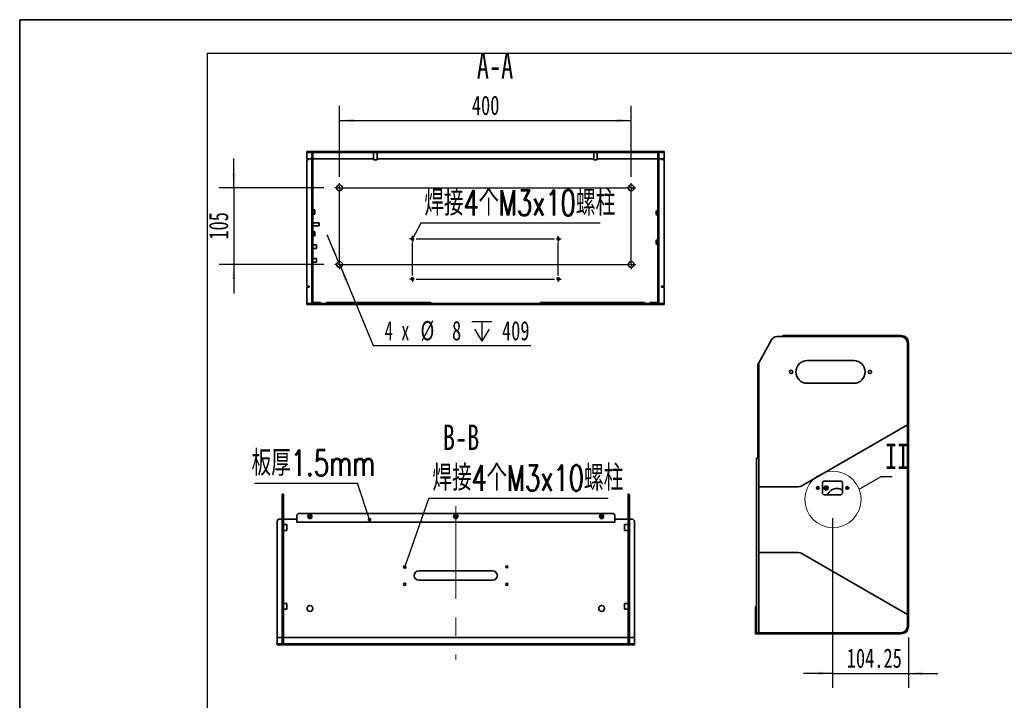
# Model space of a CAD drawing. Header units: millimetres. Extents: x 0 to 307, y 0 to 210.
# Tile 6 of 8: x 0 to 135, y 117 to 210. Entities that reach past the tile are written whole.
import ezdxf

# ---------------------------------------------------------------- set-up
doc = ezdxf.new("R2010")
doc.units = ezdxf.units.MM
doc.linetypes.add('CENTERX2', pattern=[20.32, 12.7, -2.54, 2.54, -2.54])
doc.layers.add('图框', color=7, linetype='Continuous', lineweight=35)
doc.layers.add('尺寸标注', color=5, linetype='Continuous')
doc.styles.add('SLDTEXTSTYLE1', font='TXT', dxfattribs={"width": 0.7, "bigfont": 'bigfont'})
doc.styles.add('SLDTEXTSTYLE6', font='TXT', dxfattribs={"width": 0.7})
doc.styles.add('SLDTEXTSTYLE8', font='TXT', dxfattribs={"width": 0.633333})
doc.dimstyles.new('SLDDIMSTYLE0', dxfattribs={"dimtxt": 2.821533, "dimasz": 2, "dimexe": 0, "dimexo": 0.0625, "dimgap": 0.705383, "dimtad": 2, "dimlfac": 10, "dimrnd": 1e-09, "dimzin": 12, "dimdsep": 46, "dimtxsty": 'SLDTEXTSTYLE6', "dimsah": 1, "dimcen": 0.09, "dimadec": 0, "dimazin": 3, "dimtfac": 1, "dimtofl": 0, "dimtmove": 0, "dimatfit": 3, "dimfxl": 0, "dimfrac": 2, "dimtolj": 1, "dimtzin": 12, "dimarcsym": 0})
doc.dimstyles.new('SLDDIMSTYLE1', dxfattribs={"dimtxt": 2.821533, "dimasz": 2, "dimexe": 0, "dimexo": 0.0625, "dimgap": 0.705383, "dimtad": 2, "dimlfac": 10, "dimrnd": 1e-09, "dimzin": 12, "dimdsep": 46, "dimtxsty": 'SLDTEXTSTYLE6', "dimsah": 1, "dimcen": 0.09, "dimadec": 0, "dimazin": 3, "dimtfac": 1, "dimtmove": 0, "dimatfit": 0, "dimfxl": 0, "dimfrac": 2, "dimtolj": 1, "dimtzin": 12, "dimarcsym": 0})
doc.dimstyles.new('SLDDIMSTYLE2', dxfattribs={"dimtxt": 0.18, "dimasz": 0.5, "dimexe": 0, "dimexo": 0.0625, "dimgap": 0, "dimtad": 0, "dimtih": 1, "dimtoh": 1, "dimdec": 0, "dimrnd": 1e-09, "dimzin": 0, "dimdsep": 46, "dimtxsty": 'Standard', "dimblk1": 'DOT', "dimblk2": 'DOT', "dimsah": 1, "dimcen": 0.09, "dimadec": 0, "dimazin": 0, "dimtfac": 0.5, "dimtdec": 0, "dimtofl": 0, "dimtmove": 0, "dimatfit": 3, "dimldrblk": 'DOT', "dimfxl": 0, "dimfrac": 2, "dimtolj": 1, "dimtzin": 0, "dimarcsym": 0})
doc.dimstyles.new('SLDDIMSTYLE4', dxfattribs={"dimtxt": 0.18, "dimasz": 2, "dimexe": 0, "dimexo": 0.0625, "dimgap": 0, "dimtad": 0, "dimtih": 1, "dimtoh": 1, "dimdec": 0, "dimrnd": 1e-09, "dimzin": 0, "dimdsep": 46, "dimtxsty": 'Standard', "dimblk1": 'NONE', "dimblk2": 'NONE', "dimsah": 1, "dimcen": 0.09, "dimadec": 0, "dimazin": 0, "dimtfac": 2, "dimtdec": 0, "dimtofl": 0, "dimtmove": 0, "dimatfit": 3, "dimldrblk": 'NONE', "dimfxl": 0, "dimfrac": 2, "dimtolj": 1, "dimtzin": 0, "dimarcsym": 0})
doc.dimstyles.new('SLDDIMSTYLE9', dxfattribs={"dimtxt": 2.821533, "dimasz": 2, "dimexe": 0, "dimexo": 0.0625, "dimgap": 0.705383, "dimtad": 0, "dimtih": 1, "dimtoh": 1, "dimdec": 6, "dimlfac": 10, "dimrnd": 1e-09, "dimzin": 12, "dimdsep": 46, "dimtxsty": 'SLDTEXTSTYLE6', "dimsah": 1, "dimcen": 0, "dimadec": 0, "dimazin": 3, "dimtfac": 1, "dimtmove": 0, "dimatfit": 3, "dimfxl": 0, "dimfrac": 2, "dimtolj": 1, "dimtzin": 12, "dimarcsym": 0})

# ---------------------------------------------------------------- blocks, each defined once
blk = doc.blocks.new('_D_15')
at = {"layer": '尺寸标注'}
for p, q in [((111.46, 141.65), (111.46, 118.38)), ((121.88, 125.3), (121.88, 118.38)), ((111.46, 120.38), (107.46, 120.38)), ((111.46, 120.38), (121.88, 120.38)), ((121.88, 120.38), (125.88, 120.38))]:
    blk.add_line(p, q, dxfattribs=at)
for points in [[(111.46, 120.38), (109.46, 120.63), (109.46, 120.13)], [(121.88, 120.38), (123.88, 120.13), (123.88, 120.63)]]:
    blk.add_solid(points, dxfattribs=at)
at = {"layer": '尺寸标注', "insert": (113.41, 123.79), "char_height": 2.646, "attachment_point": 1, "style": 'SLDTEXTSTYLE6'}
blk.add_mtext('104.25', dxfattribs=at)
blk = doc.blocks.new('_None')
blk = doc.blocks.new('SW_NOTE_0_7')
at = {"layer": '尺寸标注', "color": 0}
blk.add_line((-14.1, 0), (0, 0), dxfattribs=at)
at = {"layer": '尺寸标注', "color": 0, "insert": (-14.55, 4.52), "char_height": 3.5, "attachment_point": 1, "style": 'SLDTEXTSTYLE1'}
blk.add_mtext('板厚1.5mm', dxfattribs=at)
blk = doc.blocks.new('_Dot')
at = {"color": 0, "linetype": 'ByBlock', "lineweight": -2}
blk.add_line((-0.5, 0), (-1, 0), dxfattribs=at)
at = {"color": 0, "linetype": 'ByBlock', "const_width": 0.5}
blk.add_lwpolyline([(-0.25, 0, 1), (0.25, 0, 1)], format="xyb", close=True, dxfattribs=at)
blk = doc.blocks.new('SW_NOTE_0_8')
at = {"layer": '尺寸标注', "color": 0}
blk.add_line((24.56, 0), (0, 0), dxfattribs=at)
at = {"layer": '尺寸标注', "color": 0, "insert": (0.47, 4.56), "char_height": 3.5, "attachment_point": 1, "style": 'SLDTEXTSTYLE1'}
blk.add_mtext('焊接4个M3x10螺柱', dxfattribs=at)
blk = doc.blocks.new('_D_23')
at = {"layer": '尺寸标注'}
for p, q in [((29.36, 186.95), (29.36, 190.95)), ((41.71, 186.95), (27.36, 186.95)), ((29.36, 186.95), (29.36, 176.45)), ((41.71, 176.45), (27.36, 176.45)), ((29.36, 176.45), (29.36, 172.45))]:
    blk.add_line(p, q, dxfattribs=at)
for points in [[(29.36, 186.95), (29.61, 188.95), (29.11, 188.95)], [(29.36, 176.45), (29.11, 174.45), (29.61, 174.45)]]:
    blk.add_solid(points, dxfattribs=at)
at = {"layer": '尺寸标注', "insert": (25.94, 179.84), "char_height": 2.646, "attachment_point": 1, "rotation": 90, "style": 'SLDTEXTSTYLE6'}
blk.add_mtext('105', dxfattribs=at)
blk = doc.blocks.new('_D_24')
at = {"layer": '尺寸标注'}
for p, q in [((43.86, 188.45), (43.86, 198.18)), ((83.86, 188.45), (83.86, 198.18)), ((43.86, 196.18), (83.86, 196.18))]:
    blk.add_line(p, q, dxfattribs=at)
for points in [[(43.86, 196.18), (45.86, 195.93), (45.86, 196.43)], [(83.86, 196.18), (81.86, 196.43), (81.86, 195.93)]]:
    blk.add_solid(points, dxfattribs=at)
at = {"layer": '尺寸标注', "insert": (62, 199.59), "char_height": 2.646, "attachment_point": 1, "style": 'SLDTEXTSTYLE6'}
blk.add_mtext('400', dxfattribs=at)
blk = doc.blocks.new('SW_SYMBOL_HOLE_DEPTH')
at = {"layer": '尺寸标注', "color": 0}
for p, q in [((0, 875), (800, 875)), ((400, 875), (400, 75)), ((100, 555), (400, 75)), ((700, 555), (400, 75))]:
    blk.add_line(p, q, dxfattribs=at)
blk = doc.blocks.new('_D_25')
at = {"layer": '尺寸标注'}
for p, q in [((43.7, 176.82), (42.18, 180.51)), ((43.7, 176.82), (44.01, 176.08)), ((44.01, 176.08), (48.45, 165.31)), ((48.45, 165.31), (70.08, 165.31))]:
    blk.add_line(p, q, dxfattribs=at)
for points in [[(43.7, 176.82), (43.17, 178.76), (42.71, 178.57)], [(44.01, 176.08), (44.54, 174.13), (45, 174.32)]]:
    blk.add_solid(points, dxfattribs=at)
at = {"layer": '尺寸标注', "xscale": 0.003410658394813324, "yscale": 0.003410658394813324, "zscale": 0.003410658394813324}
blk.add_blockref('SW_SYMBOL_HOLE_DEPTH', (62, 165.66), dxfattribs=at)
at = {"layer": '尺寸标注', "attachment_point": 1}
for s, insert, char_height, style in [('%%c', (54.97, 168.69), 2.646, 'SLDTEXTSTYLE6'), ('4 x', (50.03, 168.69), 2.646, 'SLDTEXTSTYLE8'), ('8', (59.28, 168.69), 2.65, 'SLDTEXTSTYLE6'), ('409', (66.13, 168.69), 2.646, 'SLDTEXTSTYLE6')]:
    blk.add_mtext(s, dxfattribs=dict(at, insert=insert, char_height=char_height, style=style))
blk = doc.blocks.new('SW_NOTE_0_9')
at = {"layer": '尺寸标注', "color": 0}
blk.add_line((24.56, 0), (0, 0), dxfattribs=at)
at = {"layer": '尺寸标注', "color": 0, "insert": (0.46, 4.54), "char_height": 3.5, "attachment_point": 1, "style": 'SLDTEXTSTYLE1'}
blk.add_mtext('焊接4个M3x10螺柱', dxfattribs=at)
blk = doc.blocks.new('SW_CENTERMARKSYMBOL_9')
at = {"layer": '尺寸标注', "color": 0}
for p, q in [((-0.5, 0), (-0.65, 0)), ((0, 0), (-0.25, 0)), ((0, 0.5), (0, 0.65)), ((0, 0), (0, 0.25)), ((0, 0), (0, -0.25)), ((0, 0), (0.25, 0)), ((0.5, 0), (39.5, 0)), ((40, 0), (39.75, 0)), ((40, 0.5), (40, 0.65)), ((40, 0), (40, 0.25)), ((40, 0), (40, -0.25)), ((40, 0), (40.25, 0)), ((40.5, 0), (40.65, 0)), ((0, -10), (0, -0.5)), ((40, -10), (40, -0.5)), ((10, -6.75), (10, -6.6)), ((10, -7), (10, -6.75)), ((30, -6.75), (30, -6.6)), ((30, -7), (30, -6.75)), ((9.75, -7), (9.6, -7)), ((10, -7), (9.75, -7)), ((10, -7), (10, -7.25)), ((10, -7), (10.25, -7)), ((10, -7.25), (10, -7.4)), ((10.5, -7), (29.5, -7)), ((30, -7), (29.75, -7)), ((30, -7), (30, -7.25)), ((30, -7), (30.25, -7)), ((30, -7.25), (30, -7.4)), ((30.25, -7), (30.4, -7)), ((-0.5, -10.5), (-0.65, -10.5)), ((0, -10.5), (-0.25, -10.5)), ((0, -10.5), (0, -10.25)), ((0, -10.5), (0, -10.75)), ((0, -10.5), (0.25, -10.5)), ((0.5, -10.5), (39.5, -10.5)), ((40, -10.5), (39.75, -10.5)), ((40, -10.5), (40, -10.25)), ((40, -10.5), (40, -10.75)), ((40, -10.5), (40.25, -10.5)), ((40.5, -10.5), (40.65, -10.5)), ((0, -11), (0, -11.15)), ((40, -11), (40, -11.15))]:
    blk.add_line(p, q, dxfattribs=at)
blk = doc.blocks.new('SW_CENTERMARKSYMBOL_10')
at = {"layer": '尺寸标注', "color": 0}
for p, q in [((-0.25, 5.5), (-0.4, 5.5)), ((0, 5.5), (-0.25, 5.5)), ((0, 5.75), (0, 5.9)), ((0, 5.5), (0, 5.75)), ((0, 5.5), (0, 5.25)), ((0, 5.5), (0.25, 5.5)), ((0.5, 5.5), (19.5, 5.5)), ((20, 5.5), (19.75, 5.5)), ((20, 5.75), (20, 5.9)), ((20, 5.5), (20, 5.75)), ((20, 5.5), (20, 5.25)), ((20, 5.5), (20.25, 5.5)), ((20.25, 5.5), (20.4, 5.5)), ((0, 0.5), (0, 5)), ((20, 0.5), (20, 5)), ((-0.25, 0), (-0.4, 0)), ((0, 0), (-0.25, 0)), ((0, 0), (0, 0.25)), ((0, 0), (0, -0.25)), ((0, 0), (0.25, 0)), ((0.5, 0), (19.5, 0)), ((20, 0), (19.75, 0)), ((20, 0), (20, 0.25)), ((20, 0), (20, -0.25)), ((20, 0), (20.25, 0)), ((20.25, 0), (20.4, 0)), ((0, -0.25), (0, -0.4)), ((20, -0.25), (20, -0.4))]:
    blk.add_line(p, q, dxfattribs=at)

msp = doc.modelspace()

# ---------------------------------------------------------------- hatches: boundary and pattern name
at = {"linetype": 'Continuous', "lineweight": 18}
h = msp.add_hatch(dxfattribs=at)
h.set_pattern_fill('ANSI31', angle=3e-322, style=0)
edge = h.paths.add_edge_path(flags=0)
edge.add_arc((87.35500257, 171.39582245), 0.3, 340.5287793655, 360)
edge.add_line((87.65500257, 171.39582245), (87.65500257, 191.79582245))
edge.add_line((87.65500257, 191.79582245), (88.35500257, 191.79582245))
edge.add_line((88.35500257, 191.79582245), (88.35500257, 191.94582245))
edge.add_line((88.35500257, 191.94582245), (39.35500257, 191.94582245))
edge.add_line((39.35500257, 191.94582245), (39.35500257, 191.79582245))
edge.add_line((39.35500257, 191.79582245), (40.05500257, 191.79582245))
edge.add_line((40.05500257, 191.79582245), (40.05500257, 171.39582245))
edge.add_arc((40.35500257, 171.39582245), 0.3, 180, 199.4712206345)
edge.add_line((40.07215986, 171.29582245), (40.24319918, 171.29582245))
edge.add_arc((40.35500257, 171.39582245), 0.15, 180, 221.8103148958, ccw=False)
edge.add_line((40.20500257, 171.39582245), (40.20500257, 191.79582245))
edge.add_line((40.20500257, 191.79582245), (87.50500257, 191.79582245))
edge.add_line((87.50500257, 191.79582245), (87.50500257, 171.39582245))
edge.add_arc((87.35500257, 171.39582245), 0.15, 318.1896851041, 360, ccw=False)
edge.add_line((87.46680597, 171.29582245), (87.63784529, 171.29582245))
h = msp.add_hatch(dxfattribs=at)
h.set_pattern_fill('ANSI31', angle=3e-322, style=0)
edge = h.paths.add_edge_path(flags=0)
edge.add_line((83.59767713, 124.43092441), (83.59767713, 144.83092441))
edge.add_arc((83.29767713, 144.83092441), 0.3, 0, 19.4712206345)
edge.add_line((83.58051984, 144.93092441), (83.40948053, 144.93092441))
edge.add_arc((83.29767713, 144.83092441), 0.15, 0, 41.8103148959, ccw=False)
edge.add_line((83.44767713, 144.83092441), (83.44767713, 124.43092441))
edge.add_line((83.44767713, 124.43092441), (36.14767713, 124.43092441))
edge.add_line((36.14767713, 124.43092441), (36.14767713, 144.83092441))
edge.add_arc((36.29767713, 144.83092441), 0.15, 138.1896851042, 180, ccw=False)
edge.add_line((36.18587373, 144.93092441), (36.01483442, 144.93092441))
edge.add_arc((36.29767713, 144.83092441), 0.3, 160.5287793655, 180)
edge.add_line((35.99767713, 144.83092441), (35.99767713, 124.43092441))
edge.add_line((35.99767713, 124.43092441), (35.29767713, 124.43092441))
edge.add_line((35.29767713, 124.43092441), (35.29767713, 124.28092441))
edge.add_line((35.29767713, 124.28092441), (84.29767713, 124.28092441))
edge.add_line((84.29767713, 124.28092441), (84.29767713, 124.43092441))
edge.add_line((84.29767713, 124.43092441), (83.59767713, 124.43092441))

# ---------------------------------------------------------------- linework, layer by layer
at = {"color": 7, "linetype": 'Continuous', "lineweight": 35}
for p, q in [((88.35500257, 191.94582245), (39.35500257, 191.94582245)), ((39.35500257, 191.94582245), (39.35500257, 191.79582245)), ((39.35500257, 191.79582245), (40.05500257, 191.79582245)), ((39.35500257, 191.79582245), (39.35500257, 190.94582245)), ((40.05500257, 191.79582245), (40.05500257, 171.39582245)), ((40.20500257, 191.79582245), (40.20500257, 171.39582245)), ((40.20500257, 191.79582245), (87.50500257, 191.79582245)), ((48.50500257, 191.79582245), (48.50500257, 190.79582245)), ((49.00500257, 190.79582245), (49.00500257, 191.79582245)), ((78.70500257, 191.79582245), (78.70500257, 190.79582245)), ((79.20500257, 190.79582245), (79.20500257, 191.79582245)), ((87.50500257, 171.39582245), (87.50500257, 191.79582245)), ((87.65500257, 171.39582245), (87.65500257, 191.79582245)), ((87.65500257, 191.79582245), (88.35500257, 191.79582245)), ((88.35500257, 191.94582245), (88.35500257, 191.79582245)), ((88.35500257, 191.79582245), (88.35500257, 190.94582245)), ((39.35500257, 190.94582245), (39.70500257, 190.94582245)), ((39.35500257, 190.84582245), (39.35500257, 173.44582245)), ((39.35500257, 190.84582245), (39.70500257, 190.84582245)), ((39.70500257, 190.94582245), (40.05500257, 190.94582245)), ((39.70500257, 190.84582245), (39.70500257, 190.94582245)), ((49.00500257, 190.79582245), (48.50500257, 190.79582245)), ((79.20500257, 190.79582245), (78.70500257, 190.79582245)), ((87.65500257, 190.94582245), (88.00500257, 190.94582245)), ((88.35500257, 190.94582245), (88.00500257, 190.94582245)), ((88.00500257, 190.94582245), (88.00500257, 190.84582245)), ((88.00500257, 190.84582245), (88.35500257, 190.84582245)), ((88.35500257, 190.84582245), (88.35500257, 173.44582245)), ((40.21183466, 183.94632013), (40.20500257, 183.92082245)), ((40.21183528, 183.94632013), (40.43816987, 183.94632013)), ((40.21183528, 183.7950476), (40.43816987, 183.7950476)), ((40.44500257, 183.92082245), (40.43817049, 183.94632013)), ((40.44500257, 183.92082245), (40.44500257, 183.91542675)), ((40.44500257, 183.82594098), (40.44500257, 183.91542675)), ((40.44500257, 183.82594098), (40.44500257, 183.73367896)), ((40.44500257, 183.55591856), (40.44500257, 183.73367896)), ((87.26500257, 183.70800995), (87.26500257, 183.29832245)), ((87.45878993, 183.81082245), (87.31121522, 183.81082245)), ((40.20500257, 183.37082245), (40.21183466, 183.34532478)), ((40.21183528, 183.49454992), (40.43816987, 183.49454992)), ((40.21183528, 183.34532478), (40.43816987, 183.34532478)), ((40.43817049, 183.34532478), (40.44500257, 183.37082245)), ((40.44500257, 183.55591856), (40.44500257, 183.46407467)), ((40.44500257, 183.37580003), (40.44500257, 183.46407467)), ((40.44500257, 183.37580003), (40.44500257, 183.37082245)), ((87.26500257, 183.29832245), (87.28665321, 183.26082245)), ((87.45878993, 183.53582245), (87.31121522, 183.53582245)), ((87.45878993, 183.26082245), (87.31121522, 183.26082245)), ((87.48335194, 183.26082245), (87.50500257, 183.29832245)), ((41.05500257, 182.15582245), (40.20500257, 182.15582245)), ((40.20500257, 181.73582245), (41.05500257, 181.73582245)), ((40.21183466, 180.94632013), (40.20500257, 180.92082245)), ((40.21183528, 180.94632013), (40.43816987, 180.94632013)), ((40.44500257, 180.92082245), (40.43817049, 180.94632013)), ((41.05500257, 182.15582245), (41.05500257, 181.73582245)), ((40.20500257, 180.37082245), (40.21183466, 180.34532478)), ((40.21183528, 180.7950476), (40.43816987, 180.7950476)), ((40.21183528, 180.49454992), (40.43816987, 180.49454992)), ((40.21183528, 180.34532478), (40.43816987, 180.34532478)), ((40.43817049, 180.34532478), (40.44500257, 180.37082245)), ((40.44500257, 180.92082245), (40.44500257, 180.91542675)), ((40.44500257, 180.82594098), (40.44500257, 180.91542675)), ((40.44500257, 180.82594098), (40.44500257, 180.73367896)), ((40.44500257, 180.55591856), (40.44500257, 180.73367896)), ((40.44500257, 180.55591856), (40.44500257, 180.46407467)), ((40.44500257, 180.37580003), (40.44500257, 180.46407467)), ((40.44500257, 180.37580003), (40.44500257, 180.37082245)), ((87.28665321, 179.78082245), (87.26500257, 179.74332245)), ((87.26500257, 179.74332245), (87.26500257, 179.26832245)), ((87.26500257, 179.67800995), (87.26500257, 179.26832245)), ((87.45878993, 179.78082245), (87.31121522, 179.78082245)), ((87.50500257, 179.74332245), (87.48335194, 179.78082245)), ((40.70500257, 179.14582245), (40.20500257, 179.14582245)), ((40.20500257, 178.64582245), (40.70500257, 178.64582245)), ((40.70500257, 179.14582245), (40.70500257, 178.64582245)), ((87.26500257, 179.26832245), (87.28665321, 179.23082245)), ((87.26500257, 179.26832245), (87.28665321, 179.23082245)), ((87.2919479, 179.23082245), (87.28877696, 179.23082245)), ((87.45878993, 179.50582245), (87.31121522, 179.50582245)), ((87.45878993, 179.23082245), (87.31121522, 179.23082245)), ((87.48122819, 179.23082245), (87.47805725, 179.23082245)), ((87.48335194, 179.23082245), (87.50500257, 179.26832245)), ((87.48335194, 179.23082245), (87.50500257, 179.26832245)), ((40.70500257, 177.24582245), (40.20500257, 177.24582245)), ((40.70500257, 177.24582245), (40.70500257, 176.74582245)), ((40.20500257, 176.74582245), (40.70500257, 176.74582245)), ((39.70500257, 173.44582245), (39.35500257, 173.44582245)), ((39.35500257, 173.34582245), (39.70500257, 173.34582245)), ((39.35500257, 173.34582245), (39.35500257, 171.09582245)), ((39.70500257, 173.34582245), (39.70500257, 173.44582245)), ((88.00500257, 173.44582245), (88.00500257, 173.34582245)), ((88.35500257, 173.44582245), (88.00500257, 173.44582245)), ((88.00500257, 173.34582245), (88.35500257, 173.34582245)), ((88.35500257, 173.34582245), (88.35500257, 171.09582245)), ((39.35500257, 171.09582245), (39.35500257, 170.94582245)), ((39.35500257, 171.09582245), (40.35500257, 171.09582245)), ((39.35500257, 170.94582245), (88.15500257, 170.94582245)), ((40.07215986, 171.29582245), (40.24319918, 171.29582245)), ((41.25500257, 171.24582245), (40.35500257, 171.24582245)), ((40.35500257, 171.09582245), (41.25500257, 171.09582245)), ((41.25500257, 171.24582245), (41.25500257, 171.09582245)), ((41.25500257, 171.09582245), (42.05500257, 171.09582245)), ((42.05500257, 171.09582245), (42.05500257, 171.24582245)), ((42.05500257, 171.24582245), (42.25500257, 171.24582245)), ((42.25500257, 171.09582245), (42.05500257, 171.09582245)), ((42.25500257, 171.24582245), (42.25500257, 171.09582245)), ((42.25500257, 171.24582245), (56.15500257, 171.24582245)), ((42.25500257, 171.09582245), (56.15500257, 171.09582245)), ((56.15500257, 171.09582245), (56.15500257, 171.24582245)), ((56.15500257, 171.24582245), (56.35500257, 171.24582245)), ((56.35500257, 171.09582245), (56.15500257, 171.09582245)), ((56.35500257, 171.24582245), (56.35500257, 171.09582245)), ((56.35500257, 171.09582245), (71.35500257, 171.09582245)), ((71.35500257, 171.09582245), (71.35500257, 171.24582245)), ((71.35500257, 171.24582245), (71.55500257, 171.24582245)), ((71.55500257, 171.09582245), (71.35500257, 171.09582245)), ((71.55500257, 171.24582245), (71.55500257, 171.09582245)), ((71.55500257, 171.24582245), (85.45500257, 171.24582245)), ((71.55500257, 171.09582245), (85.45500257, 171.09582245)), ((85.45500257, 171.09582245), (85.45500257, 171.24582245)), ((85.45500257, 171.24582245), (85.65500257, 171.24582245)), ((85.65500257, 171.09582245), (85.45500257, 171.09582245)), ((85.65500257, 171.24582245), (85.65500257, 171.09582245)), ((85.65500257, 171.09582245), (86.45500257, 171.09582245)), ((86.45500257, 171.09582245), (86.45500257, 171.24582245)), ((87.35500257, 171.24582245), (86.45500257, 171.24582245)), ((86.45500257, 171.09582245), (87.35500257, 171.09582245)), ((87.35500257, 171.09582245), (88.15500257, 171.09582245)), ((87.46680597, 171.29582245), (87.63784529, 171.29582245)), ((88.15500257, 170.94582245), (88.15500257, 171.09582245)), ((88.15500257, 171.09582245), (88.35500257, 171.09582245)), ((88.35500257, 170.94582245), (88.15500257, 170.94582245)), ((88.35500257, 171.09582245), (88.35500257, 170.94582245)), ((101.33364533, 162.9693528), (103.08894166, 166.11755505)), ((103.83134427, 166.55362467), (104.66391489, 166.55362467)), ((104.66391489, 166.55362467), (104.66391489, 166.70362467)), ((104.66391489, 166.70362467), (104.86391489, 166.70362467)), ((104.86391489, 166.55362467), (104.66391489, 166.55362467)), ((104.86391489, 166.70362467), (104.86391489, 166.55362467)), ((120.88364533, 166.70362467), (104.86391489, 166.70362467)), ((104.86391489, 166.55362467), (120.88364533, 166.55362467)), ((121.73364533, 165.70362467), (121.73364533, 126.80362467)), ((121.88364533, 126.80362467), (121.88364533, 165.70362467)), ((101.23364533, 162.78999834), (101.33364533, 162.9693528)), ((101.23364533, 162.78999834), (101.23364533, 149.90362467)), ((101.33364533, 162.9693528), (101.33364533, 145.95362467)), ((114.38364533, 163.25362467), (107.98364533, 163.25362467)), ((107.98364533, 160.15362467), (114.38364533, 160.15362467)), ((107.49774694, 146.22157386), (121.73364533, 154.44067362)), ((101.03364533, 149.90362467), (101.03364533, 129.55362467)), ((101.03364533, 149.90362467), (101.23364533, 149.90362467)), ((101.33364533, 145.95362467), (101.33364533, 136.95362467)), ((101.33364533, 145.95362467), (106.49774694, 145.95362467)), ((110.08364533, 146.45362467), (110.08364533, 145.15362467)), ((110.31362291, 145.85571011), (110.40189754, 146.01000476)), ((112.53364533, 146.75362467), (110.38364533, 146.75362467)), ((110.49374143, 146.06351366), (110.67150184, 146.06421291)), ((110.76376385, 146.01142822), (110.85324962, 145.85783282)), ((112.83364533, 145.15362467), (112.83364533, 146.45362467)), ((35.99767713, 124.43092441), (35.99767713, 144.83092441)), ((36.01483442, 144.93092441), (36.18587373, 144.93092441)), ((36.14767713, 124.43092441), (36.14767713, 144.83092441)), ((83.40948053, 144.93092441), (83.58051984, 144.93092441)), ((83.44767713, 144.83092441), (83.44767713, 124.43092441)), ((83.59767713, 144.83092441), (83.59767713, 124.43092441)), ((110.4035268, 145.59582111), (110.31404103, 145.74941651)), ((110.38364533, 144.85362467), (112.53364533, 144.85362467)), ((110.67354922, 145.54373567), (110.49578882, 145.54303642)), ((110.85366774, 145.75153922), (110.76539311, 145.59724457)), ((38.19767713, 142.30065485), (37.99767713, 142.10065485)), ((37.99767713, 142.10065485), (37.99767713, 141.10065485)), ((81.39767713, 142.30065485), (38.19767713, 142.30065485)), ((81.59767713, 142.10065485), (81.39767713, 142.30065485)), ((81.59767713, 141.10065485), (81.59767713, 142.10065485)), ((35.49767713, 141.50065485), (35.29767713, 141.30065485)), ((35.29767713, 141.30065485), (35.29767713, 125.28092441)), ((35.49767713, 141.50065485), (35.99767713, 141.50065485)), ((36.14767713, 141.50065485), (37.99767713, 141.50065485)), ((36.64767713, 140.78092441), (36.14767713, 140.78092441)), ((36.64767713, 140.78092441), (36.64767713, 140.38092441)), ((37.99767713, 141.10065485), (81.59767713, 141.10065485)), ((81.59767713, 141.50065485), (83.44767713, 141.50065485)), ((83.44767713, 140.78092441), (82.94767713, 140.78092441)), ((82.94767713, 139.98092441), (82.94767713, 140.78092441)), ((83.59767713, 141.50065485), (84.09767713, 141.50065485)), ((84.29767713, 141.30065485), (84.09767713, 141.50065485)), ((84.29767713, 141.30065485), (84.29767713, 125.28092441)), ((36.14767713, 139.98092441), (36.64767713, 139.98092441)), ((36.64767713, 140.38092441), (36.64767713, 139.98092441)), ((82.94767713, 139.98092441), (83.44767713, 139.98092441)), ((106.49774694, 136.95362467), (101.33364533, 136.95362467)), ((101.33364533, 136.95362467), (101.33364533, 125.95362467)), ((121.73364533, 128.46657571), (107.49774694, 136.68567547)), ((54.74767713, 134.44078963), (64.84767713, 134.44078963)), ((64.84767713, 133.14078963), (54.74767713, 133.14078963)), ((36.64767713, 129.98092441), (36.14767713, 129.98092441)), ((36.64767713, 129.98092441), (36.64767713, 129.58092441)), ((83.44767713, 129.98092441), (82.94767713, 129.98092441)), ((82.94767713, 129.18092441), (82.94767713, 129.98092441)), ((36.14767713, 129.18092441), (36.64767713, 129.18092441)), ((36.64767713, 129.58092441), (36.64767713, 129.18092441)), ((82.94767713, 129.18092441), (83.44767713, 129.18092441)), ((100.88364533, 129.35362467), (100.88364533, 129.55362467)), ((100.88364533, 129.55362467), (101.03364533, 129.55362467)), ((100.88364533, 129.35362467), (100.88364533, 125.80362467)), ((101.03364533, 129.35362467), (100.88364533, 129.35362467)), ((101.03364533, 129.55362467), (101.03364533, 129.35362467)), ((101.03364533, 125.95362467), (101.03364533, 129.35362467)), ((100.88364533, 125.80362467), (103.28364533, 125.80362467)), ((103.28364533, 125.95362467), (101.03364533, 125.95362467)), ((103.28364533, 125.80362467), (103.28364533, 125.95362467)), ((103.38364533, 125.95362467), (103.28364533, 125.95362467)), ((103.28364533, 125.80362467), (103.38364533, 125.80362467)), ((120.78364533, 125.95362467), (103.38364533, 125.95362467)), ((103.38364533, 125.95362467), (103.38364533, 125.80362467)), ((103.38364533, 125.80362467), (120.78364533, 125.80362467)), ((120.78364533, 125.95362467), (120.78364533, 125.80362467)), ((120.88364533, 125.95362467), (120.78364533, 125.95362467)), ((120.78364533, 125.80362467), (120.88364533, 125.80362467)), ((120.88364533, 125.95362467), (120.88364533, 125.80362467)), ((35.29767713, 125.28092441), (35.99767713, 125.28092441)), ((35.29767713, 125.28092441), (35.29767713, 124.43092441)), ((35.29767713, 124.28092441), (35.29767713, 124.43092441)), ((35.29767713, 124.43092441), (35.99767713, 124.43092441)), ((84.29767713, 124.28092441), (35.29767713, 124.28092441)), ((36.14767713, 125.28092441), (83.44767713, 125.28092441)), ((36.14767713, 124.43092441), (83.44767713, 124.43092441)), ((83.59767713, 125.28092441), (84.29767713, 125.28092441)), ((83.59767713, 124.43092441), (84.29767713, 124.43092441)), ((84.29767713, 125.28092441), (84.29767713, 124.43092441)), ((84.29767713, 124.28092441), (84.29767713, 124.43092441))]:
    msp.add_line(p, q, dxfattribs=at)
at = {"color": 8, "linetype": 'Continuous', "lineweight": 35}
for p, q in [((40.20500257, 190.94582245), (48.50500257, 190.94582245)), ((49.00500257, 190.94582245), (78.70500257, 190.94582245)), ((79.20500257, 190.94582245), (87.50500257, 190.94582245))]:
    msp.add_line(p, q, dxfattribs=at)
at = {"color": 7, "linetype": 'Continuous', "lineweight": 35}
for centre, radius in [((43.85500257, 186.94582245), 0.4), ((83.85500257, 186.94582245), 0.4), ((53.85500257, 179.94582245), 0.15), ((73.85500257, 179.94582245), 0.15), ((43.85500257, 176.44582245), 0.4), ((83.85500257, 176.44582245), 0.4), ((53.85500257, 174.44582245), 0.15), ((73.85500257, 174.44582245), 0.15), ((105.78364533, 161.70362467), 0.225), ((116.58364533, 161.70362467), 0.225), ((109.44364533, 145.80362467), 0.175), ((109.44364533, 145.80362467), 0.13856732), ((109.44364533, 145.80362467), 0.12295), ((110.58364533, 145.80362467), 0.17964286), ((110.58364533, 145.80362467), 0.15), ((113.47364533, 145.80362467), 0.175), ((39.79767713, 141.90065485), 0.2375), ((39.79767713, 141.90065485), 0.13856732), ((39.79767713, 141.90065485), 0.1288065), ((39.79767713, 141.90065485), 0.12295), ((59.79767713, 141.90065485), 0.2375), ((59.79767713, 141.90065485), 0.13856732), ((59.79767713, 141.90065485), 0.1288065), ((59.79767713, 141.90065485), 0.12295), ((79.79767713, 141.90065485), 0.2375), ((79.79767713, 141.90065485), 0.13856732), ((79.79767713, 141.90065485), 0.1288065), ((79.79767713, 141.90065485), 0.12295), ((52.79767713, 134.99078963), 0.15), ((66.79767713, 134.99078963), 0.15), ((52.79767713, 132.59078963), 0.15), ((66.79767713, 132.59078963), 0.15), ((39.79767713, 129.28092441), 0.4), ((79.79767713, 129.28092441), 0.4)]:
    msp.add_circle(centre, radius, dxfattribs=at)
at = {"color": 7, "linetype": 'Continuous', "lineweight": 18}
msp.add_circle((111.52263223, 144.21230853), 3.85616704, dxfattribs=at)
at = {"color": 7, "linetype": 'Continuous', "lineweight": 35}
for centre, radius, start, end in [((40.35500257, 171.39582245), 0.3, 180, 199.4712206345), ((40.35500257, 171.39582245), 0.3, 199.4712206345, 270), ((40.35500257, 171.39582245), 0.15, 180, 221.8103148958), ((40.35500257, 171.39582245), 0.15, 221.8103148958, 270), ((87.35500257, 171.39582245), 0.3, 270, 340.5287793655), ((87.35500257, 171.39582245), 0.15, 270, 318.1896851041), ((87.35500257, 171.39582245), 0.15, 318.1896851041, 0), ((87.35500257, 171.39582245), 0.3, 340.5287793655, 0), ((103.83134427, 165.70362467), 0.85, 90, 150.8579233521), ((120.88364533, 165.70362467), 1, 0, 90), ((120.88364533, 165.70362467), 0.85, 0, 90), ((107.98364533, 161.70362467), 1.55, 90, 270), ((114.38364533, 161.70362467), 1.55, 270, 90), ((106.49774694, 147.95362467), 2, 270, 300), ((109.44364533, 145.80362467), 0.13856732, 88.7295446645, 271.2704553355), ((109.44364533, 145.80362467), 0.12295, 97.238771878, 262.761228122), ((109.55364533, 145.80362467), 0.175, 108.3176985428, 127.6629660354), ((110.38364533, 146.45362467), 0.3, 90, 180), ((110.58364533, 145.80362467), 0.275, 169.0821351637, 191.3686272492), ((110.58364533, 145.80362467), 0.275, 109.0821351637, 131.3686272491), ((110.58364533, 145.80362467), 0.275, 49.0821351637, 71.3686272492), ((110.58364533, 145.80362467), 0.275, 349.0821351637, 11.3686272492), ((112.53364533, 146.45362467), 0.3, 0, 90), ((113.47364533, 145.80362467), 0.13856732, 88.7295446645, 271.2704553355), ((113.47364533, 145.80362467), 0.12295, 97.238771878, 262.761228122), ((113.58364533, 145.80362467), 0.17964286, 137.7508102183, 222.2491897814), ((113.58364533, 145.80362467), 0.15, 96.9183364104, 263.0816635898), ((113.58364533, 145.80362467), 0.175, 108.317698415, 127.6629660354), ((36.29767713, 144.83092441), 0.3, 160.5287793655, 180), ((36.29767713, 144.83092441), 0.15, 138.1896851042, 180), ((83.29767713, 144.83092441), 0.15, 0, 41.8103148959), ((83.29767713, 144.83092441), 0.3, 0, 19.4712206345), ((109.55364533, 145.80362467), 0.175, 232.3370339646, 251.6823014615), ((110.38364533, 145.15362467), 0.3, 180, 270), ((110.58364533, 145.80362467), 0.275, 229.0821351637, 251.3686272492), ((110.58364533, 145.80362467), 0.275, 289.0821351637, 311.3686272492), ((112.08364533, 144.30362467), 1.425, 90, 157.2963437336), ((112.08364533, 144.30362467), 1.425, 58.2431361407, 90), ((112.53364533, 145.15362467), 0.3, 270, 0), ((113.58364533, 145.80362467), 0.175, 232.3370339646, 251.6823015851), ((106.49774694, 134.95362467), 2, 60, 90), ((54.74767713, 133.79078963), 0.65, 90, 270), ((64.84767713, 133.79078963), 0.65, 270, 90), ((120.88364533, 126.80362467), 1, 270, 360), ((120.88364533, 126.80362467), 0.85, 270, 360)]:
    msp.add_arc(centre, radius, start, end, dxfattribs=at)
at = {"color": 7, "linetype": 'Continuous', "lineweight": 18}
msp.add_arc((113.58364533, 145.80362467), 0.15, 255, 195, dxfattribs=at)
at = {"color": 7, "linetype": 'Continuous', "lineweight": 35}
for points in [[(40.43816987, 183.94632013), (40.44090334, 183.93604926), (40.44322592, 183.92575413), (40.44500257, 183.91542675)], [(40.44500257, 183.82594098), (40.44322345, 183.81559925), (40.44089989, 183.80530551), (40.43816987, 183.7950476)], [(40.43816987, 183.7950476), (40.440904, 183.77463995), (40.44322639, 183.75418851), (40.44500257, 183.73367896)], [(87.29018305, 183.81082245), (87.29428909, 183.81082245), (87.3017438, 183.81082245), (87.31121522, 183.81082245)], [(87.4798221, 183.81082245), (87.47571606, 183.81082245), (87.46826135, 183.81082245), (87.45878993, 183.81082245)], [(40.44500257, 183.55591856), (40.44322363, 183.53537712), (40.44090014, 183.51492876), (40.43816987, 183.49454992)], [(40.43816987, 183.49454992), (40.44090336, 183.48441799), (40.44322594, 183.47426219), (40.44500257, 183.46407467)], [(40.44500257, 183.37580003), (40.44322346, 183.36559831), (40.4408999, 183.35544389), (40.43816987, 183.34532478)], [(40.43816987, 180.94632013), (40.44090334, 180.93604926), (40.44322592, 180.92575413), (40.44500257, 180.91542675)], [(40.44500257, 180.82594098), (40.44322345, 180.81559925), (40.44089989, 180.80530551), (40.43816987, 180.7950476)], [(40.43816987, 180.7950476), (40.440904, 180.77463995), (40.44322639, 180.75418851), (40.44500257, 180.73367896)], [(40.44500257, 180.55591856), (40.44322363, 180.53537712), (40.44090014, 180.51492876), (40.43816987, 180.49454992)], [(40.43816987, 180.49454992), (40.44090336, 180.48441799), (40.44322594, 180.47426219), (40.44500257, 180.46407467)], [(40.44500257, 180.37580003), (40.44322346, 180.36559831), (40.4408999, 180.35544389), (40.43816987, 180.34532478)], [(87.29018305, 179.78082245), (87.29428909, 179.78082245), (87.3017438, 179.78082245), (87.31121522, 179.78082245)], [(87.4798221, 179.78082245), (87.47571606, 179.78082245), (87.46826135, 179.78082245), (87.45878993, 179.78082245)], [(109.44671761, 145.94215793), (109.44014895, 145.93708786), (109.43396072, 145.93157008), (109.42815306, 145.92559471)], [(110.31362291, 145.85571011), (110.30342118, 145.83787858), (110.29326676, 145.82012973), (110.28314765, 145.80244261)], [(110.4323728, 146.06327226), (110.42224086, 146.04556272), (110.41208506, 146.02781145), (110.40189754, 146.01000476)], [(110.49374143, 146.06351366), (110.4732, 146.06343286), (110.45275163, 146.06335242), (110.4323728, 146.06327226)], [(110.73287047, 146.06445431), (110.71246283, 146.06437404), (110.69201138, 146.06429359), (110.67150184, 146.06421291)], [(110.76376385, 146.01142822), (110.75342212, 146.029179), (110.74312838, 146.0468474), (110.73287047, 146.06445431)], [(110.884143, 145.80480672), (110.87387213, 145.82243587), (110.863577, 145.84010667), (110.85324962, 145.85783282)], [(113.47671761, 145.94215793), (113.47014895, 145.93708786), (113.46396072, 145.93157008), (113.45815306, 145.92559471)], [(109.42815306, 145.68165462), (109.43396072, 145.67567925), (109.44014895, 145.67016147), (109.44671761, 145.6650914)], [(110.28314765, 145.80244261), (110.29341852, 145.78481346), (110.30371365, 145.76714266), (110.31404103, 145.74941651)], [(110.4035268, 145.59582111), (110.41386853, 145.57807034), (110.42416227, 145.56040193), (110.43442018, 145.54279502)], [(110.43442018, 145.54279502), (110.45482783, 145.54287529), (110.47527927, 145.54295574), (110.49578882, 145.54303642)], [(110.67354922, 145.54373567), (110.69409066, 145.54381647), (110.71453902, 145.54389691), (110.73491785, 145.54397707)], [(110.73491785, 145.54397707), (110.74504979, 145.56168662), (110.75520559, 145.57943788), (110.76539311, 145.59724457)], [(110.85366774, 145.75153922), (110.86386947, 145.76937075), (110.87402389, 145.7871196), (110.884143, 145.80480672)], [(113.45815306, 145.68165462), (113.46396072, 145.67567925), (113.47014895, 145.67016147), (113.47671761, 145.6650914)]]:
    msp.add_open_spline(points, degree=3, dxfattribs=at)
for points, knots in [([(87.29018305, 183.81082245), (87.28921103, 183.80651994), (87.28795067, 183.80097609), (87.28484172, 183.78753572), (87.28296676, 183.77952922), (87.27660977, 183.75300915), (87.27127979, 183.73148457), (87.26500257, 183.70800995)], [0, 0, 0, 0, 0.25, 0.25, 0.5, 0.5, 1, 1, 1, 1]), ([(87.31121522, 183.53582245), (87.29624782, 183.58072466), (87.28668767, 183.62629966), (87.28663612, 183.69644006), (87.28898023, 183.71979626), (87.297539, 183.76567641), (87.30372219, 183.78834338), (87.31121522, 183.81082245)], [0, 0, 0, 0, 0.5, 0.5, 0.75, 0.75, 1, 1, 1, 1]), ([(87.45878993, 183.81082245), (87.47375733, 183.76592025), (87.48331748, 183.72034524), (87.48336902, 183.65020484), (87.48102492, 183.62684865), (87.47246614, 183.5809685), (87.46628295, 183.55830153), (87.45878993, 183.53582245)], [0, 0, 0, 0, 0.5, 0.5, 0.75, 0.75, 1, 1, 1, 1]), ([(87.50500257, 183.70800995), (87.50186123, 183.71975749), (87.49899912, 183.73085788), (87.49373721, 183.75177472), (87.49131156, 183.76170393), (87.4870548, 183.77945923), (87.4852185, 183.78729946), (87.4820826, 183.80085276), (87.48079516, 183.80651533), (87.4798221, 183.81082245)], [0, 0, 0, 0, 0.25, 0.25, 0.5, 0.5, 0.75, 0.75, 1, 1, 1, 1]), ([(87.31121522, 183.26082245), (87.29624782, 183.30572466), (87.28668767, 183.35129966), (87.28663612, 183.42144006), (87.28898023, 183.44479626), (87.297539, 183.49067641), (87.30372219, 183.51334338), (87.31121522, 183.53582245)], [0, 0, 0, 0, 0.5, 0.5, 0.75, 0.75, 1, 1, 1, 1]), ([(87.2919479, 183.26082245), (87.29034254, 183.26082245), (87.2845739, 183.26082245), (87.30004766, 183.26082245), (87.31121522, 183.26082245)], [0, 0, 0, 0, 0.27828995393, 1, 1, 1, 1]), ([(87.45878993, 183.53582245), (87.47375733, 183.49092025), (87.48331748, 183.44534524), (87.48336902, 183.37520484), (87.48102492, 183.35184865), (87.47246614, 183.3059685), (87.46628295, 183.28330153), (87.45878993, 183.26082245)], [0, 0, 0, 0, 0.5, 0.5, 0.75, 0.75, 1, 1, 1, 1]), ([(87.45878993, 183.26082245), (87.46995749, 183.26082245), (87.48543124, 183.26082245), (87.47966261, 183.26082245), (87.47805725, 183.26082245)], [0, 0, 0, 0, 0.72171004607, 1, 1, 1, 1]), ([(87.29018305, 179.78082245), (87.28921103, 179.77651994), (87.28795067, 179.77097609), (87.28484172, 179.75753572), (87.28296676, 179.74952922), (87.27660977, 179.72300915), (87.27127979, 179.70148457), (87.26500257, 179.67800995)], [0, 0, 0, 0, 0.25, 0.25, 0.5, 0.5, 1, 1, 1, 1]), ([(87.29018305, 179.78082245), (87.28966958, 179.78082245), (87.2859966, 179.78082245), (87.28919587, 179.78082245), (87.2919479, 179.78082245)], [0, 0, 0, 0, 0.1397946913, 1, 1, 1, 1]), ([(87.31121522, 179.50582245), (87.29624782, 179.55072466), (87.28668767, 179.59629966), (87.28663612, 179.66644006), (87.28898023, 179.68979626), (87.297539, 179.73567641), (87.30372219, 179.75834338), (87.31121522, 179.78082245)], [0, 0, 0, 0, 0.5, 0.5, 0.75, 0.75, 1, 1, 1, 1]), ([(87.31121522, 179.50582245), (87.29624782, 179.55072466), (87.28668767, 179.59629966), (87.28663612, 179.66644006), (87.28898023, 179.68979626), (87.297539, 179.73567641), (87.30372219, 179.75834338), (87.31121522, 179.78082245)], [0, 0, 0, 0, 0.5, 0.5, 0.75, 0.75, 1, 1, 1, 1]), ([(87.45878993, 179.78082245), (87.47375733, 179.73592025), (87.48331748, 179.69034524), (87.48336902, 179.62020484), (87.48102492, 179.59684865), (87.47246614, 179.5509685), (87.46628295, 179.52830153), (87.45878993, 179.50582245)], [0, 0, 0, 0, 0.5, 0.5, 0.75, 0.75, 1, 1, 1, 1]), ([(87.45878993, 179.78082245), (87.47375733, 179.73592025), (87.48331748, 179.69034524), (87.48336902, 179.62020484), (87.48102492, 179.59684865), (87.47246614, 179.5509685), (87.46628295, 179.52830153), (87.45878993, 179.50582245)], [0, 0, 0, 0, 0.5, 0.5, 0.75, 0.75, 1, 1, 1, 1]), ([(87.47805725, 179.78082245), (87.48080928, 179.78082245), (87.48400855, 179.78082245), (87.48033557, 179.78082245), (87.4798221, 179.78082245)], [0, 0, 0, 0, 0.8602053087, 1, 1, 1, 1]), ([(87.50500257, 179.67800995), (87.50186123, 179.68975749), (87.49899912, 179.70085788), (87.49373721, 179.72177472), (87.49131156, 179.73170393), (87.4870548, 179.74945923), (87.4852185, 179.75729946), (87.4820826, 179.77085276), (87.48079516, 179.77651533), (87.4798221, 179.78082245)], [0, 0, 0, 0, 0.25, 0.25, 0.5, 0.5, 0.75, 0.75, 1, 1, 1, 1]), ([(87.31121522, 179.23082245), (87.29624782, 179.27572466), (87.28668767, 179.32129966), (87.28663612, 179.39144006), (87.28898023, 179.41479626), (87.297539, 179.46067641), (87.30372219, 179.48334338), (87.31121522, 179.50582245)], [0, 0, 0, 0, 0.5, 0.5, 0.75, 0.75, 1, 1, 1, 1]), ([(87.31121522, 179.23082245), (87.29624782, 179.27572466), (87.28668767, 179.32129966), (87.28663612, 179.39144006), (87.28898023, 179.41479626), (87.297539, 179.46067641), (87.30372219, 179.48334338), (87.31121522, 179.50582245)], [0, 0, 0, 0, 0.5, 0.5, 0.75, 0.75, 1, 1, 1, 1]), ([(87.2919479, 179.23082245), (87.29034254, 179.23082245), (87.2845739, 179.23082245), (87.30004766, 179.23082245), (87.31121522, 179.23082245)], [0, 0, 0, 0, 0.2782899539, 1, 1, 1, 1]), ([(87.45878993, 179.50582245), (87.47375733, 179.46092025), (87.48331748, 179.41534524), (87.48336902, 179.34520484), (87.48102492, 179.32184865), (87.47246614, 179.2759685), (87.46628295, 179.25330153), (87.45878993, 179.23082245)], [0, 0, 0, 0, 0.5, 0.5, 0.75, 0.75, 1, 1, 1, 1]), ([(87.45878993, 179.50582245), (87.47375733, 179.46092025), (87.48331748, 179.41534524), (87.48336902, 179.34520484), (87.48102492, 179.32184865), (87.47246614, 179.2759685), (87.46628295, 179.25330153), (87.45878993, 179.23082245)], [0, 0, 0, 0, 0.5, 0.5, 0.75, 0.75, 1, 1, 1, 1]), ([(87.45878993, 179.23082245), (87.46995749, 179.23082245), (87.48543124, 179.23082245), (87.47966261, 179.23082245), (87.47805725, 179.23082245)], [0, 0, 0, 0, 0.7217100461, 1, 1, 1, 1]), ([(39.63890581, 142.17565485), (39.61298151, 142.13075265), (39.58666876, 142.08517764), (39.54617319, 142.01503724), (39.53268848, 141.99168105), (39.50619956, 141.9458009), (39.49311278, 141.92313392), (39.48013448, 141.90065485)], [0, 0, 0, 0, 0.5, 0.5, 0.75, 0.75, 1, 1, 1, 1]), ([(39.48013448, 141.90065485), (39.50605878, 141.85575265), (39.53237152, 141.81017764), (39.5728671, 141.74003724), (39.58635181, 141.71668105), (39.61284072, 141.6708009), (39.62592751, 141.64813392), (39.63890581, 141.62565485)], [0, 0, 0, 0, 0.5, 0.5, 0.75, 0.75, 1, 1, 1, 1]), ([(39.63890581, 142.17565485), (39.66472594, 142.17565485), (39.69118145, 142.17565485), (39.74422896, 142.17565485), (39.7708931, 142.17565485), (39.82454965, 142.17565485), (39.85174499, 142.17565485), (39.9047806, 142.17565485), (39.93078476, 142.17565485), (39.95644845, 142.17565485)], [0, 0, 0, 0, 0.25, 0.25, 0.5, 0.5, 0.75, 0.75, 1, 1, 1, 1]), ([(40.11521978, 141.90065485), (40.08929548, 141.94555705), (40.06298274, 141.99113206), (40.02248716, 142.06127246), (40.00900245, 142.08462865), (39.98251354, 142.1305088), (39.96942675, 142.15317578), (39.95644845, 142.17565485)], [0, 0, 0, 0, 0.5, 0.5, 0.75, 0.75, 1, 1, 1, 1]), ([(39.95644845, 141.62565485), (39.98237275, 141.67055705), (40.00868549, 141.71613206), (40.04918107, 141.78627246), (40.06266578, 141.80962865), (40.0891547, 141.8555088), (40.10224148, 141.87817578), (40.11521978, 141.90065485)], [0, 0, 0, 0, 0.5, 0.5, 0.75, 0.75, 1, 1, 1, 1]), ([(59.63890581, 142.17565485), (59.61298151, 142.13075265), (59.58666876, 142.08517764), (59.54617319, 142.01503724), (59.53268848, 141.99168105), (59.50619956, 141.9458009), (59.49311278, 141.92313392), (59.48013448, 141.90065485)], [0, 0, 0, 0, 0.5, 0.5, 0.75, 0.75, 1, 1, 1, 1]), ([(59.48013448, 141.90065485), (59.50605878, 141.85575265), (59.53237152, 141.81017764), (59.5728671, 141.74003724), (59.58635181, 141.71668105), (59.61284072, 141.6708009), (59.62592751, 141.64813392), (59.63890581, 141.62565485)], [0, 0, 0, 0, 0.5, 0.5, 0.75, 0.75, 1, 1, 1, 1]), ([(59.63890581, 142.17565485), (59.66472594, 142.17565485), (59.69118145, 142.17565485), (59.74422896, 142.17565485), (59.7708931, 142.17565485), (59.82454965, 142.17565485), (59.85174499, 142.17565485), (59.9047806, 142.17565485), (59.93078476, 142.17565485), (59.95644845, 142.17565485)], [0, 0, 0, 0, 0.25, 0.25, 0.5, 0.5, 0.75, 0.75, 1, 1, 1, 1]), ([(60.11521978, 141.90065485), (60.08929548, 141.94555705), (60.06298274, 141.99113206), (60.02248716, 142.06127246), (60.00900245, 142.08462865), (59.98251354, 142.1305088), (59.96942675, 142.15317578), (59.95644845, 142.17565485)], [0, 0, 0, 0, 0.5, 0.5, 0.75, 0.75, 1, 1, 1, 1]), ([(59.95644845, 141.62565485), (59.98237275, 141.67055705), (60.00868549, 141.71613206), (60.04918107, 141.78627246), (60.06266578, 141.80962865), (60.0891547, 141.8555088), (60.10224148, 141.87817578), (60.11521978, 141.90065485)], [0, 0, 0, 0, 0.5, 0.5, 0.75, 0.75, 1, 1, 1, 1]), ([(79.63890581, 142.17565485), (79.61298151, 142.13075265), (79.58666876, 142.08517764), (79.54617319, 142.01503724), (79.53268848, 141.99168105), (79.50619956, 141.9458009), (79.49311278, 141.92313392), (79.48013448, 141.90065485)], [0, 0, 0, 0, 0.5, 0.5, 0.75, 0.75, 1, 1, 1, 1]), ([(79.48013448, 141.90065485), (79.50605878, 141.85575265), (79.53237152, 141.81017764), (79.5728671, 141.74003724), (79.58635181, 141.71668105), (79.61284072, 141.6708009), (79.62592751, 141.64813392), (79.63890581, 141.62565485)], [0, 0, 0, 0, 0.5, 0.5, 0.75, 0.75, 1, 1, 1, 1]), ([(79.63890581, 142.17565485), (79.66472594, 142.17565485), (79.69118145, 142.17565485), (79.74422896, 142.17565485), (79.7708931, 142.17565485), (79.82454965, 142.17565485), (79.85174499, 142.17565485), (79.9047806, 142.17565485), (79.93078476, 142.17565485), (79.95644845, 142.17565485)], [0, 0, 0, 0, 0.25, 0.25, 0.5, 0.5, 0.75, 0.75, 1, 1, 1, 1]), ([(80.11521978, 141.90065485), (80.08929548, 141.94555705), (80.06298274, 141.99113206), (80.02248716, 142.06127246), (80.00900245, 142.08462865), (79.98251354, 142.1305088), (79.96942675, 142.15317578), (79.95644845, 142.17565485)], [0, 0, 0, 0, 0.5, 0.5, 0.75, 0.75, 1, 1, 1, 1]), ([(79.95644845, 141.62565485), (79.98237275, 141.67055705), (80.00868549, 141.71613206), (80.04918107, 141.78627246), (80.06266578, 141.80962865), (80.0891547, 141.8555088), (80.10224148, 141.87817578), (80.11521978, 141.90065485)], [0, 0, 0, 0, 0.5, 0.5, 0.75, 0.75, 1, 1, 1, 1]), ([(39.63890581, 141.62565485), (39.66472594, 141.62565485), (39.69118145, 141.62565485), (39.74422896, 141.62565485), (39.7708931, 141.62565485), (39.82454965, 141.62565485), (39.85174499, 141.62565485), (39.9047806, 141.62565485), (39.93078476, 141.62565485), (39.95644845, 141.62565485)], [0, 0, 0, 0, 0.25, 0.25, 0.5, 0.5, 0.75, 0.75, 1, 1, 1, 1]), ([(59.63890581, 141.62565485), (59.66472594, 141.62565485), (59.69118145, 141.62565485), (59.74422896, 141.62565485), (59.7708931, 141.62565485), (59.82454965, 141.62565485), (59.85174499, 141.62565485), (59.9047806, 141.62565485), (59.93078476, 141.62565485), (59.95644845, 141.62565485)], [0, 0, 0, 0, 0.25, 0.25, 0.5, 0.5, 0.75, 0.75, 1, 1, 1, 1]), ([(79.63890581, 141.62565485), (79.66472594, 141.62565485), (79.69118145, 141.62565485), (79.74422896, 141.62565485), (79.7708931, 141.62565485), (79.82454965, 141.62565485), (79.85174499, 141.62565485), (79.9047806, 141.62565485), (79.93078476, 141.62565485), (79.95644845, 141.62565485)], [0, 0, 0, 0, 0.25, 0.25, 0.5, 0.5, 0.75, 0.75, 1, 1, 1, 1])]:
    msp.add_open_spline(points, degree=3, knots=knots, dxfattribs=at)
at = {"layer": '图框'}
for p, q in [((-0.00657264, -0.00062014), (-0.00657264, 209.99937986)), ((-0.00657264, 209.99937986), (296.99342736, 209.99937986))]:
    msp.add_line(p, q, dxfattribs=at)
at = {"layer": '图框', "linetype": 'Continuous', "lineweight": 25}
for p, q in [((25.72619106, 6.43002782), (25.72619106, 205.43002782)), ((25.72619106, 205.43002782), (292.72619106, 205.43002782))]:
    msp.add_line(p, q, dxfattribs=at)
at = {"layer": '尺寸标注'}
msp.add_line((55.01894563, 182.09500286), (53.85746125, 179.9379922), dxfattribs=at)
at = {"layer": '尺寸标注', "linetype": 'CENTERX2', "lineweight": 18}
msp.add_line((59.79767713, 143.30065485), (59.79767713, 122.28092441), dxfattribs=at)

# ---------------------------------------------------------------- block references
at = {"layer": '尺寸标注'}
for name, p in [('SW_CENTERMARKSYMBOL_9', (43.85500257, 186.94582245)), ('SW_NOTE_0_9', (55.01894563, 182.09500286)), ('SW_CENTERMARKSYMBOL_10', (53.85500257, 174.44582245)), ('SW_NOTE_0_7', (46.33946595, 146.45524448)), ('SW_NOTE_0_8', (56.11724327, 144.36847897))]:
    msp.add_blockref(name, p, dxfattribs=at)
at = {"layer": '尺寸标注', "xscale": 0.5, "yscale": 0.5, "rotation": 241.6988920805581}
msp.add_blockref('_Dot', (53.85746125, 179.9379922, -12.83405127), dxfattribs=at)

# ---------------------------------------------------------------- texts
at = {"color": 7, "linetype": 'Continuous', "lineweight": 18, "insert": (118.65054715, 151.88421361), "char_height": 3.5, "attachment_point": 1, "style": 'SLDTEXTSTYLE6'}
msp.add_mtext('II', dxfattribs=at)
at = {"layer": '尺寸标注', "char_height": 3.5, "attachment_point": 2, "style": 'SLDTEXTSTYLE6'}
for s, insert in [('A-A', (65.18208596, 205.43255974)), ('B-B', (60.52049393, 154.48939408))]:
    msp.add_mtext(s, dxfattribs=dict(at, insert=insert))

# ---------------------------------------------------------------- dimensions: what is measured, and where the dimension line sits
at = {"layer": '尺寸标注'}
for base, p1, p2, dimstyle, picture, middle in [((83.85500257, 196.18181803), (43.85500257, 186.94582245), (83.85500257, 186.94582245), 'SLDDIMSTYLE0', '_D_24', (63.85500257, 196.18181803)), ((121.88364533, 120.37506055), (111.45864533, 143.15362467), (121.88364533, 126.80362467), 'SLDDIMSTYLE1', '_D_15', (117.11747264, 120.37506055))]:
    dim = msp.add_linear_dim(base=base, p1=p1, p2=p2, dimstyle=dimstyle, dxfattribs=at)
    dim.commit()
    dim.dimension.update_dxf_attribs({"geometry": picture, "text_midpoint": middle, "dimtype": 160})
dim = msp.add_linear_dim(base=(29.35500257, 176.44582245), p1=(43.20500257, 186.94582245), p2=(43.20500257, 176.44582245), angle=90, dimstyle='SLDDIMSTYLE1', dxfattribs=at)
dim.commit()
dim.dimension.update_dxf_attribs({"geometry": '_D_23', "text_midpoint": (29.35500257, 181.69582245), "dimtype": 160})
dim = msp.add_diameter_dim_2p(p1=(44.00751532, 176.07603892), p2=(43.70248983, 176.81560599), text='4 x <> {\\fGDT;x} 409\\P', dimstyle='SLDDIMSTYLE9', dxfattribs=at)
dim.commit()
dim.dimension.update_dxf_attribs({"geometry": '_D_25', "text_midpoint": (60.05657059, 167.04236573), "dimtype": 163})

# ---------------------------------------------------------------- leaders
at = {"color": 7, "linetype": 'Continuous', "lineweight": 18, "has_arrowhead": 0}
msp.add_leader([(115.11292265, 145.61937601), (118.15054715, 147.38698476), (119.62317453, 147.38698476)], dimstyle='SLDDIMSTYLE4', dxfattribs=at)
at = {"layer": '尺寸标注'}
for points in [[(47.97160149, 141.45757337), (46.33946595, 146.45524448)], [(52.80210083, 134.95757642), (56.11724327, 144.36847897)]]:
    msp.add_leader(points, dimstyle='SLDDIMSTYLE2', dxfattribs=at)

doc.saveas('drawing.dxf')
